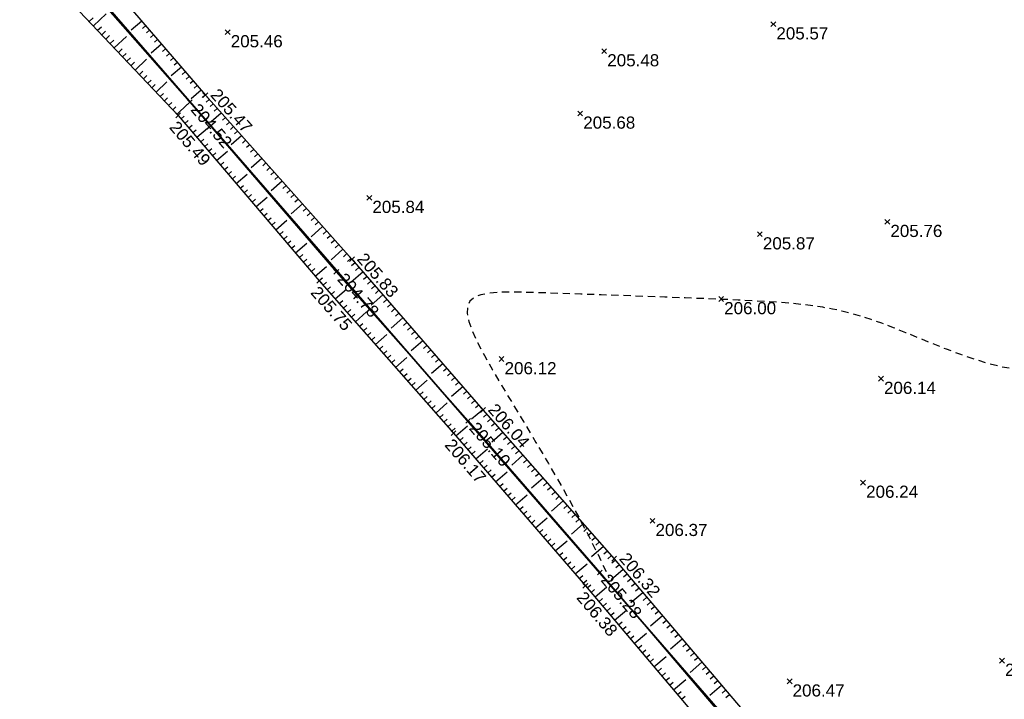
# Model space of a CAD drawing. Extents: x 1616800 to 1632437, y 2248456 to 2251974.
# Tile 237 of 256: x 1618044 to 1618125, y 2251215 to 2251271. Entities that reach past the tile are written whole.
import ezdxf
from ezdxf.enums import TextEntityAlignment as Align

# ---------------------------------------------------------------- set-up
doc = ezdxf.new("R2010")
doc.units = 0
doc.header["$LTSCALE"] = 2
doc.header["$PDMODE"] = 3
doc.header["$PDSIZE"] = 0.2
doc.linetypes.add('FOSSE', pattern=[0.5, 0.3, -0.2])
doc.layers.get('0').update_dxf_attribs({"linetype": 'CONTINUOUS'})
for name, color, linetype in [('X-PTS TOPO-TEXTE TOPOALT', 8, 'CONTINUOUS'), ('X-PTS TOPO-TOPOPOINT', 8, 'CONTINUOUS'), ('Y - FDP TOPO-LIMITES_ 98061', 8, 'CONTINUOUS'), ('Y-FDP TOPO-CN_1_00', 8, 'FOSSE'), ('Y-FDP TOPO-TOP_AXE_FOSSE', 8, 'CONTINUOUS'), ('Y-FDP TOPO-TOP_BARBULE', 8, 'CONTINUOUS'), ('Y-FDP TOPO-TOP_TALUS', 8, 'CONTINUOUS')]:
    doc.layers.add(name, color=color, linetype=linetype)
doc.styles.get("Standard").update_dxf_attribs({"font": 'arial.ttf'})

# ---------------------------------------------------------------- blocks, each defined once
blk = doc.blocks.new('TCPOINT')
at = {"color": 0}
blk.add_point((0, 0), dxfattribs=at)
at = {"layer": 'X-PTS TOPO-TEXTE TOPOALT'}
blk.add_attdef('ALT', text='', height=0.75, dxfattribs=at).set_placement((0.25, -0.25), align=Align.TOP_LEFT)
blk = doc.blocks.new('TCPOINT_2')
at = {"color": 0}
blk.add_point((0, 0), dxfattribs=at)
at = {"layer": 'X-PTS TOPO-TEXTE TOPOALT'}
blk.add_attdef('ALT', (0.25, 0.25), '', height=0.75, dxfattribs=at)
blk = doc.blocks.new('TCPOINT_C')
at = {"color": 0}
blk.add_point((0, 0), dxfattribs=at)
at = {"layer": 'X-PTS TOPO-TEXTE TOPOALT'}
blk.add_attdef('ALT', text='', height=0.75, dxfattribs=at).set_placement((0.5, 0.09), align=Align.MIDDLE_LEFT)

msp = doc.modelspace()

# ---------------------------------------------------------------- linework, layer by layer
at = {"layer": 'Y - FDP TOPO-LIMITES_ 98061', "flags": 128}
msp.add_lwpolyline([(1618000.033, 2251119.6372), (1618010.804, 2251118.9442), (1618115.6175, 2251197.6704), (1618016.3138, 2251311.8142), (1617999.4777, 2251326.37), (1617969.9379, 2251352.0601), (1617934.7754, 2251382.3083), (1618000.3795, 2251451.6653), (1618016.0396, 2251467.7735), (1618112.1715, 2251442.2887), (1618276.1045, 2251385.219), (1618332.7249, 2251346.7882), (1618346.2552, 2251357.2778), (1618351.6069, 2251354.908), (1618148.3489, 2251202.3141), (1618189.5386, 2251153.7374), (1618188.0254, 2251152.4292), (1618159.8898, 2251128.1121), (1618124.8252, 2251097.8039), (1618067.4989, 2251048.255), (1618052.0285, 2251063.7931), (1618022.5176, 2251095.4882), (1618000.033, 2251119.6372)], dxfattribs=at)
msp.add_lwpolyline([(1617934.7754, 2251382.3083), (1617969.9379, 2251352.0601), (1617999.4777, 2251326.37), (1618016.3138, 2251311.8142), (1618115.6175, 2251197.6704), (1618010.804, 2251118.9442), (1618000.033, 2251119.6372), (1617987.9627, 2251132.6017), (1617972.2675, 2251149.4576), (1617957.6492, 2251163.9861), (1617839.028, 2251281.8757), (1617904.6571, 2251349.6964)], close=True, dxfattribs=at)
at = {"layer": 'Y-FDP TOPO-CN_1_00', "linetype": 'FOSSE', "flags": 128}
msp.add_lwpolyline([(1618183.5195, 2251229.815), (1618182.9327, 2251230.1226), (1618182.2989, 2251230.4499), (1618181.6361, 2251230.7868), (1618180.9627, 2251231.123), (1618180.2968, 2251231.4484), (1618179.6568, 2251231.7529), (1618179.0608, 2251232.0263), (1618178.527, 2251232.2586), (1618178.0666, 2251232.4441), (1618177.6617, 2251232.5962), (1618177.2873, 2251232.733), (1618176.9186, 2251232.8723), (1618176.5304, 2251233.0322), (1618176.098, 2251233.2305), (1618175.5962, 2251233.4854), (1618175.0001, 2251233.8148), (1618174.2908, 2251234.2327), (1618173.4738, 2251234.7372), (1618172.5605, 2251235.3226), (1618171.5624, 2251235.983), (1618170.491, 2251236.7128), (1618169.3578, 2251237.5059), (1618168.1743, 2251238.3567), (1618166.9519, 2251239.2594), (1618165.7033, 2251240.2063), (1618164.4449, 2251241.1824), (1618163.1946, 2251242.171), (1618161.9699, 2251243.1552), (1618160.7885, 2251244.1182), (1618159.6682, 2251245.0433), (1618158.6265, 2251245.9136), (1618157.6811, 2251246.7122), (1618156.8431, 2251247.4246), (1618156.097, 2251248.0443), (1618155.4208, 2251248.5673), (1618154.7924, 2251248.9891), (1618154.1897, 2251249.3057), (1618153.5906, 2251249.5129), (1618152.9731, 2251249.6063), (1618152.315, 2251249.5818), (1618151.5997, 2251249.439), (1618150.8311, 2251249.1929), (1618150.0185, 2251248.8621), (1618149.1714, 2251248.4655), (1618148.2991, 2251248.0218), (1618147.4108, 2251247.5497), (1618146.516, 2251247.068), (1618145.624, 2251246.5956), (1618144.7422, 2251246.1479), (1618143.8708, 2251245.7285), (1618143.008, 2251245.3375), (1618142.152, 2251244.9753), (1618141.3012, 2251244.642), (1618140.4537, 2251244.338), (1618139.6078, 2251244.0635), (1618138.7618, 2251243.8188), (1618137.9142, 2251243.6034), (1618137.0647, 2251243.4139), (1618136.2134, 2251243.2462), (1618135.3601, 2251243.096), (1618134.505, 2251242.9594), (1618133.6479, 2251242.8321), (1618132.789, 2251242.71), (1618131.9281, 2251242.5889), (1618131.0643, 2251242.4674), (1618130.1922, 2251242.3547), (1618129.3055, 2251242.2624), (1618128.3976, 2251242.2024), (1618127.4624, 2251242.1865), (1618126.4933, 2251242.2265), (1618125.484, 2251242.3342), (1618124.4281, 2251242.5213), (1618123.323, 2251242.7948), (1618122.1812, 2251243.1415), (1618121.0193, 2251243.5436), (1618119.8534, 2251243.983), (1618118.7001, 2251244.4418), (1618117.5756, 2251244.902), (1618116.4963, 2251245.3457), (1618115.4786, 2251245.7548), (1618114.5336, 2251246.1152), (1618113.6518, 2251246.4277), (1618112.8182, 2251246.6968), (1618112.0179, 2251246.9272), (1618111.2362, 2251247.1233), (1618110.4581, 2251247.2899), (1618109.6688, 2251247.4314), (1618108.8534, 2251247.5524), (1618107.9977, 2251247.6572), (1618107.0899, 2251247.7484), (1618106.1189, 2251247.8284), (1618105.0736, 2251247.8995), (1618103.9429, 2251247.9641), (1618102.7156, 2251248.0245), (1618101.3806, 2251248.083), (1618099.9269, 2251248.142), (1618098.351, 2251248.2032), (1618096.6808, 2251248.2661), (1618094.9516, 2251248.3296), (1618093.1991, 2251248.3926), (1618091.4587, 2251248.4538), (1618089.766, 2251248.5123), (1618088.1564, 2251248.5669), (1618086.6655, 2251248.6164), (1618085.3233, 2251248.6575), (1618084.1378, 2251248.6772), (1618083.1114, 2251248.6604), (1618082.2465, 2251248.5919), (1618081.5458, 2251248.4565), (1618081.0115, 2251248.239), (1618080.6463, 2251247.9242), (1618080.4526, 2251247.497), (1618080.4303, 2251246.9447), (1618080.5702, 2251246.2653), (1618080.8601, 2251245.4591), (1618081.2883, 2251244.5267), (1618081.8428, 2251243.4684), (1618082.5117, 2251242.2848), (1618083.2831, 2251240.9763), (1618084.1451, 2251239.5434), (1618085.0842, 2251237.9895), (1618086.0809, 2251236.3303), (1618087.114, 2251234.5843), (1618088.1625, 2251232.7703), (1618089.2051, 2251230.9067), (1618090.2208, 2251229.0123), (1618091.1885, 2251227.1056), (1618092.0869, 2251225.2053)], dxfattribs=at)
at = {"layer": 'Y-FDP TOPO-TOP_AXE_FOSSE', "flags": 128}
msp.add_lwpolyline([(1618015.59, 2251312.796), (1618024.588, 2251302.625), (1618034.084, 2251291.399), (1618045.776, 2251277.741), (1618057.619, 2251264.29), (1618069.665, 2251250.343), (1618080.511, 2251238.102), (1618091.341, 2251225.632), (1618102.248, 2251212.839), (1618113.069, 2251200.421), (1618115.7166, 2251197.303)], dxfattribs=at)
at = {"layer": 'Y-FDP TOPO-TOP_BARBULE'}
for p, q in [((1618049.3475, 2251270.9267), (1618049.6653, 2251271.2277)), ((1618049.6914, 2251270.5637), (1618050.74, 2251271.557)), ((1618050.0352, 2251270.2007), (1618050.3466, 2251270.4957)), ((1618053.6683, 2251270.9582), (1618052.7935, 2251270.2069)), ((1618053.9941, 2251270.5789), (1618053.7327, 2251270.3545)), ((1618050.3791, 2251269.8377), (1618050.6873, 2251270.1297)), ((1618050.7229, 2251269.4747), (1618051.028, 2251269.7637)), ((1618051.0668, 2251269.1117), (1618051.3687, 2251269.3977)), ((1618051.4107, 2251268.7487), (1618052.4063, 2251269.6919)), ((1618054.3198, 2251270.1996), (1618054.0596, 2251269.9761)), ((1618054.6456, 2251269.8202), (1618054.3865, 2251269.5978)), ((1618054.9713, 2251269.4409), (1618054.7133, 2251269.2194)), ((1618051.7545, 2251268.3857), (1618052.05, 2251268.6657)), ((1618055.297, 2251269.0616), (1618054.441, 2251268.3264)), ((1618055.6228, 2251268.6823), (1618055.3671, 2251268.4627)), ((1618052.0984, 2251268.0227), (1618052.3907, 2251268.2997)), ((1618052.4422, 2251267.6597), (1618052.7314, 2251267.9337)), ((1618053.1299, 2251266.9338), (1618054.0727, 2251267.8268)), ((1618055.9485, 2251268.3029), (1618055.694, 2251268.0843)), ((1618056.2743, 2251267.9236), (1618056.0208, 2251267.7059)), ((1618052.7861, 2251267.2967), (1618053.0721, 2251267.5677)), ((1618056.9258, 2251267.1649), (1618056.0884, 2251266.4459)), ((1618056.6, 2251267.5443), (1618056.3477, 2251267.3276)), ((1618053.4738, 2251266.5708), (1618053.7535, 2251266.8357)), ((1618053.8177, 2251266.2078), (1618054.0941, 2251266.4697)), ((1618057.2515, 2251266.7856), (1618057.0015, 2251266.5709)), ((1618057.5773, 2251266.4063), (1618057.3283, 2251266.1925)), ((1618054.1615, 2251265.8448), (1618054.4348, 2251266.1037)), ((1618054.5054, 2251265.4818), (1618054.7755, 2251265.7377)), ((1618054.8492, 2251265.1188), (1618055.7391, 2251265.9618)), ((1618057.903, 2251266.027), (1618057.6552, 2251265.8141)), ((1618058.2288, 2251265.6476), (1618057.9821, 2251265.4358)), ((1618055.1931, 2251264.7558), (1618055.4569, 2251265.0057)), ((1618055.5369, 2251264.3928), (1618055.7975, 2251264.6397)), ((1618058.5545, 2251265.2683), (1618057.7359, 2251264.5654)), ((1618058.8803, 2251264.889), (1618058.6352, 2251264.6785)), ((1618055.8808, 2251264.0298), (1618056.1382, 2251264.2737)), ((1618056.2247, 2251263.6668), (1618056.4789, 2251263.9077)), ((1618056.5685, 2251263.3039), (1618057.4055, 2251264.0967)), ((1618059.2131, 2251264.5159), (1618058.9708, 2251264.2992)), ((1618059.5464, 2251264.1432), (1618059.3026, 2251263.9251)), ((1618059.8798, 2251263.7705), (1618059.6344, 2251263.5511)), ((1618056.8986, 2251262.9285), (1618057.1605, 2251263.1522)), ((1618060.2131, 2251263.3978), (1618059.39, 2251262.6617)), ((1618060.5464, 2251263.0251), (1618060.2979, 2251262.8029)), ((1618057.2234, 2251262.5483), (1618057.4858, 2251262.7724)), ((1618057.5481, 2251262.1681), (1618057.811, 2251262.3927)), ((1618058.1976, 2251261.4077), (1618059.0773, 2251262.1591)), ((1618060.8797, 2251262.6524), (1618060.6297, 2251262.4288)), ((1618061.213, 2251262.2797), (1618060.9615, 2251262.0548)), ((1618057.8728, 2251261.7879), (1618058.1362, 2251262.0129)), ((1618061.8797, 2251261.5343), (1618061.0308, 2251260.7752)), ((1618061.5463, 2251261.907), (1618061.2932, 2251261.6807)), ((1618058.5223, 2251261.0275), (1618058.7867, 2251261.2534)), ((1618058.847, 2251260.6473), (1618059.112, 2251260.8736)), ((1618059.1718, 2251260.2672), (1618059.4372, 2251260.4939)), ((1618062.213, 2251261.1617), (1618061.9568, 2251260.9325)), ((1618062.5463, 2251260.789), (1618062.2885, 2251260.5585)), ((1618059.4965, 2251259.887), (1618059.7624, 2251260.1141)), ((1618059.8213, 2251259.5068), (1618060.7093, 2251260.2653)), ((1618062.8796, 2251260.4163), (1618062.6203, 2251260.1844)), ((1618063.2129, 2251260.0436), (1618062.9521, 2251259.8103)), ((1618060.146, 2251259.1266), (1618060.4129, 2251259.3546)), ((1618060.4707, 2251258.7464), (1618060.7382, 2251258.9748)), ((1618063.5462, 2251259.6709), (1618062.6716, 2251258.8887)), ((1618063.8796, 2251259.2982), (1618063.6156, 2251259.0621)), ((1618064.2129, 2251258.9255), (1618063.9474, 2251258.6881)), ((1618060.7955, 2251258.3662), (1618061.0634, 2251258.595)), ((1618061.1202, 2251257.986), (1618061.3886, 2251258.2153)), ((1618061.445, 2251257.6058), (1618062.3414, 2251258.3715)), ((1618064.5462, 2251258.5528), (1618064.2792, 2251258.314)), ((1618064.8795, 2251258.1801), (1618064.6109, 2251257.9399)), ((1618061.7697, 2251257.2256), (1618062.0391, 2251257.4558)), ((1618065.2128, 2251257.8074), (1618064.3124, 2251257.0022)), ((1618065.5461, 2251257.4347), (1618065.2745, 2251257.1918)), ((1618062.0944, 2251256.8454), (1618062.3644, 2251257.076)), ((1618062.4192, 2251256.4652), (1618062.6896, 2251256.6962)), ((1618063.0686, 2251255.7049), (1618063.9734, 2251256.4777)), ((1618065.8795, 2251257.062), (1618065.6062, 2251256.8177)), ((1618066.2128, 2251256.6893), (1618065.938, 2251256.4436)), ((1618062.7439, 2251256.0851), (1618063.0148, 2251256.3165)), ((1618066.8794, 2251255.944), (1618065.9533, 2251255.1157)), ((1618066.5461, 2251256.3166), (1618066.2698, 2251256.0695)), ((1618063.3934, 2251255.3247), (1618063.6653, 2251255.5569)), ((1618063.7181, 2251254.9445), (1618063.9906, 2251255.1772)), ((1618067.2127, 2251255.5713), (1618066.9333, 2251255.3214)), ((1618067.546, 2251255.1986), (1618067.2651, 2251254.9473)), ((1618067.8794, 2251254.8259), (1618067.5969, 2251254.5732)), ((1618064.0429, 2251254.5643), (1618064.3158, 2251254.7974)), ((1618064.3676, 2251254.1841), (1618064.641, 2251254.4177)), ((1618064.6923, 2251253.8039), (1618065.6055, 2251254.5839)), ((1618068.546, 2251254.0805), (1618067.5941, 2251253.2291)), ((1618068.2127, 2251254.4532), (1618067.9286, 2251254.1992)), ((1618065.0171, 2251253.4237), (1618065.2915, 2251253.6581)), ((1618065.3418, 2251253.0435), (1618065.6168, 2251253.2784)), ((1618068.8793, 2251253.7078), (1618068.5922, 2251253.451)), ((1618069.2126, 2251253.3351), (1618068.9239, 2251253.0769)), ((1618065.6665, 2251252.6633), (1618065.942, 2251252.8986)), ((1618065.9913, 2251252.2831), (1618066.2672, 2251252.5188)), ((1618066.316, 2251251.903), (1618067.2375, 2251252.6901)), ((1618069.5459, 2251252.9624), (1618069.2557, 2251252.7029)), ((1618069.8793, 2251252.5897), (1618069.5875, 2251252.3288)), ((1618066.6408, 2251251.5228), (1618066.9177, 2251251.7593)), ((1618070.2126, 2251252.217), (1618069.2349, 2251251.3426)), ((1618070.5459, 2251251.8443), (1618070.251, 2251251.5806)), ((1618066.9655, 2251251.1426), (1618067.243, 2251251.3796)), ((1618067.2902, 2251250.7624), (1618067.5682, 2251250.9998)), ((1618067.9397, 2251250.002), (1618068.8696, 2251250.7962)), ((1618070.8792, 2251251.4716), (1618070.5828, 2251251.2065)), ((1618071.2084, 2251251.0953), (1618070.9087, 2251250.8349)), ((1618067.615, 2251250.3822), (1618067.8934, 2251250.62)), ((1618071.8643, 2251250.3405), (1618070.8713, 2251249.4775)), ((1618071.5364, 2251250.7179), (1618071.2376, 2251250.4582)), ((1618072.1923, 2251249.9631), (1618071.8953, 2251249.705)), ((1618068.2645, 2251249.6218), (1618068.5439, 2251249.8605)), ((1618068.5949, 2251249.2466), (1618068.8701, 2251249.489)), ((1618072.5203, 2251249.5857), (1618072.2241, 2251249.3283)), ((1618072.8483, 2251249.2083), (1618072.553, 2251248.9517)), ((1618068.9254, 2251248.8713), (1618069.2008, 2251249.114)), ((1618069.2558, 2251248.4961), (1618069.5316, 2251248.739)), ((1618069.5863, 2251248.1209), (1618070.5064, 2251248.9312)), ((1618073.5042, 2251248.4535), (1618072.5257, 2251247.6031)), ((1618073.1763, 2251248.8309), (1618072.8818, 2251248.575)), ((1618069.9168, 2251247.7457), (1618070.1931, 2251247.989)), ((1618070.2472, 2251247.3705), (1618070.5238, 2251247.614)), ((1618073.8322, 2251248.0761), (1618073.5395, 2251247.8217)), ((1618074.1602, 2251247.6987), (1618073.8684, 2251247.4451)), ((1618070.5777, 2251246.9953), (1618070.8545, 2251247.2391)), ((1618070.9082, 2251246.62), (1618071.1853, 2251246.8641)), ((1618071.2387, 2251246.2448), (1618072.1632, 2251247.0591)), ((1618074.4882, 2251247.3213), (1618074.1972, 2251247.0685)), ((1618074.8162, 2251246.9439), (1618074.5261, 2251246.6918)), ((1618071.5691, 2251245.8696), (1618071.8468, 2251246.1141)), ((1618075.1441, 2251246.5665), (1618074.1801, 2251245.7287)), ((1618075.4721, 2251246.1891), (1618075.1838, 2251245.9385)), ((1618071.8996, 2251245.4944), (1618072.1775, 2251245.7391)), ((1618072.2301, 2251245.1192), (1618072.5082, 2251245.3641)), ((1618072.891, 2251244.3687), (1618073.82, 2251245.1869)), ((1618075.8001, 2251245.8117), (1618075.5126, 2251245.5619)), ((1618076.1281, 2251245.4343), (1618075.8415, 2251245.1852)), ((1618072.5605, 2251244.7439), (1618072.839, 2251244.9892)), ((1618076.7841, 2251244.6795), (1618075.8345, 2251243.8543)), ((1618076.4561, 2251245.0569), (1618076.1703, 2251244.8086)), ((1618077.112, 2251244.3021), (1618076.828, 2251244.0553)), ((1618073.2215, 2251243.9935), (1618073.5004, 2251244.2392)), ((1618073.5519, 2251243.6183), (1618073.8312, 2251243.8642)), ((1618073.8824, 2251243.2431), (1618074.1619, 2251243.4892)), ((1618077.44, 2251243.9247), (1618077.1569, 2251243.6787)), ((1618077.768, 2251243.5474), (1618077.4857, 2251243.302)), ((1618074.2129, 2251242.8678), (1618074.4927, 2251243.1142)), ((1618074.5434, 2251242.4926), (1618075.4768, 2251243.3148)), ((1618078.424, 2251242.7926), (1618077.4888, 2251241.9799)), ((1618078.096, 2251243.17), (1618077.8146, 2251242.9254)), ((1618074.8738, 2251242.1174), (1618075.1541, 2251242.3643)), ((1618075.2043, 2251241.7422), (1618075.4849, 2251241.9893)), ((1618078.7519, 2251242.4152), (1618078.4723, 2251242.1721)), ((1618079.0799, 2251242.0378), (1618078.8011, 2251241.7955)), ((1618075.5348, 2251241.367), (1618075.8156, 2251241.6143)), ((1618075.8652, 2251240.9917), (1618076.1463, 2251241.2393)), ((1618076.1957, 2251240.6165), (1618077.1336, 2251241.4426)), ((1618079.4079, 2251241.6604), (1618079.13, 2251241.4188)), ((1618079.7359, 2251241.283), (1618079.4588, 2251241.0422)), ((1618076.5262, 2251240.2413), (1618076.8078, 2251240.4894)), ((1618080.0639, 2251240.9056), (1618079.1432, 2251240.1055)), ((1618080.3918, 2251240.5282), (1618080.1165, 2251240.2889)), ((1618076.8566, 2251239.8661), (1618077.1386, 2251240.1144)), ((1618077.1871, 2251239.4909), (1618077.4693, 2251239.7394)), ((1618077.8481, 2251238.7404), (1618078.7905, 2251239.5704)), ((1618080.7198, 2251240.1508), (1618080.4454, 2251239.9123)), ((1618081.0478, 2251239.7734), (1618080.7742, 2251239.5356)), ((1618077.5176, 2251239.1156), (1618077.8, 2251239.3644)), ((1618081.7038, 2251239.0186), (1618080.7971, 2251238.2306)), ((1618081.3758, 2251239.396), (1618081.1031, 2251239.159)), ((1618082.0345, 2251238.6436), (1618081.7637, 2251238.4045)), ((1618078.1785, 2251238.3652), (1618078.4615, 2251238.6144)), ((1618078.509, 2251237.99), (1618078.7923, 2251238.2395)), ((1618078.8395, 2251237.6148), (1618079.123, 2251237.8645)), ((1618082.3654, 2251238.2688), (1618082.0939, 2251238.029)), ((1618082.6964, 2251237.894), (1618082.4241, 2251237.6535)), ((1618079.1699, 2251237.2395), (1618079.4537, 2251237.4895)), ((1618079.4983, 2251236.8625), (1618080.4528, 2251237.6879)), ((1618083.3582, 2251237.1444), (1618082.4456, 2251236.3386)), ((1618083.0273, 2251237.5192), (1618082.7542, 2251237.2781)), ((1618079.8254, 2251236.4843), (1618080.1119, 2251236.7321)), ((1618080.1524, 2251236.1061), (1618080.4391, 2251236.354)), ((1618083.6892, 2251236.7695), (1618083.4146, 2251236.5272)), ((1618084.0201, 2251236.3947), (1618083.7448, 2251236.1517)), ((1618080.4795, 2251235.7279), (1618080.7664, 2251235.976)), ((1618080.8065, 2251235.3497), (1618081.0936, 2251235.598)), ((1618081.1335, 2251234.9715), (1618082.0913, 2251235.7997)), ((1618084.351, 2251236.0199), (1618084.075, 2251235.7762)), ((1618084.682, 2251235.6451), (1618084.4052, 2251235.4008)), ((1618081.4606, 2251234.5933), (1618081.7481, 2251234.8419)), ((1618085.0129, 2251235.2703), (1618084.088, 2251234.4537)), ((1618085.3438, 2251234.8955), (1618085.0656, 2251234.6499)), ((1618081.7876, 2251234.215), (1618082.0753, 2251234.4638)), ((1618082.1147, 2251233.8368), (1618082.4026, 2251234.0858)), ((1618082.7688, 2251233.0804), (1618083.7298, 2251233.9114)), ((1618085.6748, 2251234.5207), (1618085.3958, 2251234.2744)), ((1618086.0057, 2251234.1459), (1618085.726, 2251233.8989)), ((1618086.3366, 2251233.7711), (1618086.0562, 2251233.5235)), ((1618082.4417, 2251233.4586), (1618082.7298, 2251233.7078)), ((1618086.6676, 2251233.3963), (1618085.7304, 2251232.5688)), ((1618086.9985, 2251233.0214), (1618086.7166, 2251232.7726)), ((1618083.0958, 2251232.7022), (1618083.3843, 2251232.9517)), ((1618083.4229, 2251232.324), (1618083.7115, 2251232.5736)), ((1618083.7499, 2251231.9458), (1618084.0388, 2251232.1956)), ((1618087.3294, 2251232.6466), (1618087.0468, 2251232.3971)), ((1618087.6604, 2251232.2718), (1618087.377, 2251232.0216)), ((1618084.0769, 2251231.5676), (1618084.366, 2251231.8176)), ((1618084.404, 2251231.1894), (1618085.3682, 2251232.0232)), ((1618088.3222, 2251231.5222), (1618087.3728, 2251230.6839)), ((1618087.9913, 2251231.897), (1618087.7072, 2251231.6462)), ((1618084.731, 2251230.8112), (1618085.0205, 2251231.0615)), ((1618085.0581, 2251230.433), (1618085.3478, 2251230.6834)), ((1618088.6532, 2251231.1474), (1618088.3676, 2251230.8953)), ((1618088.9841, 2251230.7726), (1618088.6978, 2251230.5198)), ((1618085.3851, 2251230.0548), (1618085.675, 2251230.3054)), ((1618085.7122, 2251229.6765), (1618086.0022, 2251229.9274)), ((1618086.0392, 2251229.2983), (1618087.0067, 2251230.135)), ((1618089.315, 2251230.3978), (1618089.028, 2251230.1443)), ((1618089.646, 2251230.023), (1618089.3582, 2251229.7689)), ((1618086.3663, 2251228.9201), (1618086.6567, 2251229.1713)), ((1618089.9769, 2251229.6481), (1618089.0152, 2251228.7991)), ((1618090.3078, 2251229.2733), (1618090.0186, 2251229.018)), ((1618086.6933, 2251228.5419), (1618086.984, 2251228.7932)), ((1618087.0204, 2251228.1637), (1618087.3112, 2251228.4152)), ((1618087.6744, 2251227.4073), (1618088.6452, 2251228.2467)), ((1618090.6388, 2251228.8985), (1618090.3488, 2251228.6425)), ((1618090.9697, 2251228.5237), (1618090.679, 2251228.267)), ((1618091.3006, 2251228.1489), (1618091.0092, 2251227.8916)), ((1618087.3474, 2251227.7855), (1618087.6384, 2251228.0372)), ((1618091.6316, 2251227.7741), (1618090.6576, 2251226.9142)), ((1618091.9625, 2251227.3993), (1618091.6696, 2251227.1407)), ((1618088.0015, 2251227.0291), (1618088.2929, 2251227.2811)), ((1618088.3285, 2251226.6509), (1618088.6202, 2251226.903)), ((1618088.6556, 2251226.2727), (1618088.9474, 2251226.525)), ((1618092.2934, 2251227.0245), (1618091.9998, 2251226.7652)), ((1618092.622, 2251226.6476), (1618092.323, 2251226.394)), ((1618088.9826, 2251225.8945), (1618089.2746, 2251226.147)), ((1618089.3097, 2251225.5163), (1618090.2837, 2251226.3585)), ((1618093.2689, 2251225.885), (1618092.2737, 2251225.0408)), ((1618092.9454, 2251226.2663), (1618092.6467, 2251226.0129)), ((1618089.6367, 2251225.138), (1618089.9291, 2251225.3909)), ((1618089.9638, 2251224.7598), (1618090.2564, 2251225.0129)), ((1618093.5923, 2251225.5037), (1618093.294, 2251225.2507)), ((1618093.9158, 2251225.1224), (1618093.6177, 2251224.8696)), ((1618090.2892, 2251224.3802), (1618090.5845, 2251224.6303)), ((1618090.6123, 2251223.9986), (1618090.9079, 2251224.249)), ((1618090.9354, 2251223.6171), (1618091.9219, 2251224.4525)), ((1618094.2392, 2251224.7411), (1618093.9414, 2251224.4885)), ((1618094.5627, 2251224.3599), (1618094.265, 2251224.1074)), ((1618091.2585, 2251223.2355), (1618091.5548, 2251223.4864)), ((1618094.8861, 2251223.9786), (1618093.8948, 2251223.1376)), ((1618095.2096, 2251223.5973), (1618094.9124, 2251223.3452)), ((1618091.5816, 2251222.8539), (1618091.8782, 2251223.1051)), ((1618091.9047, 2251222.4724), (1618092.2016, 2251222.7238)), ((1618092.551, 2251221.7092), (1618093.5426, 2251222.549)), ((1618095.533, 2251223.216), (1618095.2361, 2251222.9641)), ((1618095.8565, 2251222.8347), (1618095.5597, 2251222.583)), ((1618096.1799, 2251222.4534), (1618095.8834, 2251222.2019)), ((1618092.2278, 2251222.0908), (1618092.525, 2251222.3424)), ((1618096.5034, 2251222.0721), (1618095.5158, 2251221.2344)), ((1618096.8268, 2251221.6908), (1618096.5308, 2251221.4397)), ((1618092.8741, 2251221.3276), (1618093.1719, 2251221.5798)), ((1618093.1972, 2251220.9461), (1618093.4953, 2251221.1985)), ((1618093.5203, 2251220.5645), (1618093.8187, 2251220.8172)), ((1618097.1503, 2251221.3095), (1618096.8544, 2251221.0586)), ((1618097.4737, 2251220.9283), (1618097.1781, 2251220.6775)), ((1618093.8434, 2251220.1829), (1618094.1421, 2251220.4359)), ((1618094.1665, 2251219.8014), (1618095.1633, 2251220.6454)), ((1618098.1206, 2251220.1657), (1618097.1368, 2251219.3311)), ((1618097.7971, 2251220.547), (1618097.5018, 2251220.2964)), ((1618094.4896, 2251219.4198), (1618094.789, 2251219.6733)), ((1618094.8128, 2251219.0382), (1618095.1124, 2251219.292)), ((1618098.444, 2251219.7844), (1618098.1491, 2251219.5342)), ((1618098.7675, 2251219.4031), (1618098.4728, 2251219.1531)), ((1618095.1359, 2251218.6566), (1618095.4358, 2251218.9106)), ((1618095.459, 2251218.2751), (1618095.7592, 2251218.5293)), ((1618095.7821, 2251217.8935), (1618096.784, 2251218.7419)), ((1618099.0909, 2251219.0218), (1618098.7965, 2251218.772)), ((1618099.4144, 2251218.6405), (1618099.1202, 2251218.3909)), ((1618096.1052, 2251217.5119), (1618096.4061, 2251217.7667)), ((1618099.7378, 2251218.2592), (1618098.7578, 2251217.4279)), ((1618100.0613, 2251217.8779), (1618099.7675, 2251217.6287)), ((1618096.4283, 2251217.1303), (1618096.7295, 2251217.3854)), ((1618096.7514, 2251216.7488), (1618097.0529, 2251217.0041)), ((1618097.3977, 2251215.9856), (1618098.4047, 2251216.8384)), ((1618100.3847, 2251217.4967), (1618100.0912, 2251217.2476)), ((1618100.7082, 2251217.1154), (1618100.4149, 2251216.8665)), ((1618097.0746, 2251216.3672), (1618097.3764, 2251216.6228)), ((1618101.3551, 2251216.3528), (1618100.3788, 2251215.5247)), ((1618101.0316, 2251216.7341), (1618100.7385, 2251216.4854)), ((1618101.6785, 2251215.9715), (1618101.3859, 2251215.7232)), ((1618097.7208, 2251215.6041), (1618098.0232, 2251215.8601)), ((1618098.0439, 2251215.2225), (1618098.3466, 2251215.4788)), ((1618102.002, 2251215.5902), (1618101.7096, 2251215.3422))]:
    msp.add_line(p, q, dxfattribs=at)
at = {"layer": 'Y-FDP TOPO-TOP_TALUS', "flags": 128}
for points in [[(1618015.855, 2251314.263), (1618025.642, 2251303.742), (1618035.298, 2251292.471), (1618046.917, 2251278.82), (1618058.9, 2251264.866), (1618070.954, 2251251.388), (1618081.726, 2251238.993), (1618092.519, 2251226.769), (1618103.496, 2251213.829), (1618114.103, 2251201.727), (1618118.2486, 2251196.556)], [(1618014.11, 2251312.485), (1618023.064, 2251301.526), (1618032.806, 2251290.013), (1618044.462, 2251276.084), (1618056.665, 2251263.202), (1618068.266, 2251249.62), (1618079.299, 2251237.093), (1618090.153, 2251224.541), (1618100.981, 2251211.754), (1618111.969, 2251199.127), (1618114.0216, 2251197.08)]]:
    msp.add_lwpolyline(points, dxfattribs=at)

# ---------------------------------------------------------------- block references
at = {"layer": 'X-PTS TOPO-TOPOPOINT'}
ref = msp.add_blockref('TCPOINT', (1618060.7386, 2251270.049, 205.46), dxfattribs=at)
ref.add_attrib('ALT', '205.46', dxfattribs={"layer": 'X-PTS TOPO-TEXTE TOPOALT', "height": 1}).set_placement((1618060.9886, 2251269.799, 205.46), align=Align.TOP_LEFT)
ref = msp.add_blockref('TCPOINT', (1618105.6036, 2251270.697, 205.57), dxfattribs=at)
ref.add_attrib('ALT', '205.57', dxfattribs={"layer": 'X-PTS TOPO-TEXTE TOPOALT', "height": 1, "rotation": 360}).set_placement((1618105.8536, 2251270.447, 205.57), align=Align.TOP_LEFT)
ref = msp.add_blockref('TCPOINT', (1618091.6986, 2251268.485, 205.48), dxfattribs=at)
ref.add_attrib('ALT', '205.48', dxfattribs={"layer": 'X-PTS TOPO-TEXTE TOPOALT', "height": 1, "rotation": 360}).set_placement((1618091.9486, 2251268.235, 205.48), align=Align.TOP_LEFT)
ref = msp.add_blockref('TCPOINT_2', (1618058.9, 2251264.866, 205.47), dxfattribs=dict(at, rotation=311.80774129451))
ref.add_attrib('ALT', '205.47', (1618059.253, 2251264.8463, 205.47), dxfattribs={"layer": 'X-PTS TOPO-TEXTE TOPOALT', "height": 1, "rotation": 311.807741})
ref = msp.add_blockref('TCPOINT_C', (1618057.619, 2251264.29, 204.52), dxfattribs=dict(at, rotation=310.8171159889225))
ref.add_attrib('ALT', '204.52', dxfattribs={"layer": 'X-PTS TOPO-TEXTE TOPOALT', "height": 1, "rotation": 310.817116}).set_placement((1618058.0139, 2251263.9704, 204.52), align=Align.MIDDLE_LEFT)
ref = msp.add_blockref('TCPOINT', (1618056.665, 2251263.202, 205.49), dxfattribs=dict(at, rotation=310.5021370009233))
ref.add_attrib('ALT', '205.49', dxfattribs={"layer": 'X-PTS TOPO-TEXTE TOPOALT', "height": 1, "rotation": 310.502137}).set_placement((1618056.6373, 2251262.8495, 205.49), align=Align.TOP_LEFT)
ref = msp.add_blockref('TCPOINT', (1618089.7256, 2251263.362, 205.68), dxfattribs=at)
ref.add_attrib('ALT', '205.68', dxfattribs={"layer": 'X-PTS TOPO-TEXTE TOPOALT', "height": 1, "rotation": 0}).set_placement((1618089.9756, 2251263.112, 205.68), align=Align.TOP_LEFT)
ref = msp.add_blockref('TCPOINT', (1618072.3846, 2251256.434, 205.84), dxfattribs=at)
ref.add_attrib('ALT', '205.84', dxfattribs={"layer": 'X-PTS TOPO-TEXTE TOPOALT', "height": 1, "rotation": 360}).set_placement((1618072.6346, 2251256.184, 205.84), align=Align.TOP_LEFT)
ref = msp.add_blockref('TCPOINT', (1618114.9786, 2251254.459, 205.76), dxfattribs=at)
ref.add_attrib('ALT', '205.76', dxfattribs={"layer": 'X-PTS TOPO-TEXTE TOPOALT', "height": 1, "rotation": 0}).set_placement((1618115.2286, 2251254.209, 205.76), align=Align.TOP_LEFT)
ref = msp.add_blockref('TCPOINT', (1618104.4956, 2251253.44, 205.87), dxfattribs=at)
ref.add_attrib('ALT', '205.87', dxfattribs={"layer": 'X-PTS TOPO-TEXTE TOPOALT', "height": 1}).set_placement((1618104.7456, 2251253.19, 205.87), align=Align.TOP_LEFT)
ref = msp.add_blockref('TCPOINT_2', (1618070.954, 2251251.388, 205.83), dxfattribs=dict(at, rotation=310.9926030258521))
ref.add_attrib('ALT', '205.83', (1618071.3067, 2251251.3633, 205.83), dxfattribs={"layer": 'X-PTS TOPO-TEXTE TOPOALT', "height": 1, "rotation": 310.992603})
ref = msp.add_blockref('TCPOINT_C', (1618069.665, 2251250.343, 204.78), dxfattribs=dict(at, rotation=311.5421859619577))
ref.add_attrib('ALT', '204.78', dxfattribs={"layer": 'X-PTS TOPO-TEXTE TOPOALT', "height": 1, "rotation": 311.542186}).set_placement((1618070.0639, 2251250.0285, 204.78), align=Align.MIDDLE_LEFT)
ref = msp.add_blockref('TCPOINT', (1618068.266, 2251249.62, 205.75), dxfattribs=dict(at, rotation=311.3715859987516))
ref.add_attrib('ALT', '205.75', dxfattribs={"layer": 'X-PTS TOPO-TEXTE TOPOALT', "height": 1, "rotation": 311.371586}).set_placement((1618068.2436, 2251249.2672, 205.75), align=Align.TOP_LEFT)
ref = msp.add_blockref('TCPOINT', (1618101.3126, 2251248.112, 206), dxfattribs=at)
ref.add_attrib('ALT', '206.00', dxfattribs={"layer": 'X-PTS TOPO-TEXTE TOPOALT', "height": 1, "rotation": 360}).set_placement((1618101.5626, 2251247.862, 206), align=Align.TOP_LEFT)
ref = msp.add_blockref('TCPOINT', (1618083.2566, 2251243.177, 206.12), dxfattribs=at)
ref.add_attrib('ALT', '206.12', dxfattribs={"layer": 'X-PTS TOPO-TEXTE TOPOALT', "height": 1, "rotation": 0}).set_placement((1618083.5066, 2251242.927, 206.12), align=Align.TOP_LEFT)
ref = msp.add_blockref('TCPOINT', (1618114.4536, 2251241.564, 206.14), dxfattribs=at)
ref.add_attrib('ALT', '206.14', dxfattribs={"layer": 'X-PTS TOPO-TEXTE TOPOALT', "height": 1, "rotation": 0}).set_placement((1618114.7036, 2251241.314, 206.14), align=Align.TOP_LEFT)
ref = msp.add_blockref('TCPOINT_2', (1618081.726, 2251238.993, 206.04), dxfattribs=dict(at, rotation=311.4424179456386))
ref.add_attrib('ALT', '206.04', (1618082.0789, 2251238.9711, 206.04), dxfattribs={"layer": 'X-PTS TOPO-TEXTE TOPOALT', "height": 1, "rotation": 311.442418})
ref = msp.add_blockref('TCPOINT_C', (1618080.511, 2251238.102, 205.1), dxfattribs=dict(at, rotation=310.9738041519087))
ref.add_attrib('ALT', '205.10', dxfattribs={"layer": 'X-PTS TOPO-TEXTE TOPOALT', "height": 1, "rotation": 310.973804}).set_placement((1618080.9068, 2251237.7835, 205.1), align=Align.MIDDLE_LEFT)
ref = msp.add_blockref('TCPOINT', (1618079.299, 2251237.093, 206.17), dxfattribs=dict(at, rotation=310.8507177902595))
ref.add_attrib('ALT', '206.17', dxfattribs={"layer": 'X-PTS TOPO-TEXTE TOPOALT', "height": 1, "rotation": 310.850718}).set_placement((1618079.2734, 2251236.7404, 206.17), align=Align.TOP_LEFT)
ref = msp.add_blockref('TCPOINT', (1618112.9836, 2251233.027, 206.24), dxfattribs=at)
ref.add_attrib('ALT', '206.24', dxfattribs={"layer": 'X-PTS TOPO-TEXTE TOPOALT', "height": 1, "rotation": 360}).set_placement((1618113.2336, 2251232.777, 206.24), align=Align.TOP_LEFT)
ref = msp.add_blockref('TCPOINT', (1618095.6666, 2251229.885, 206.37), dxfattribs=at)
ref.add_attrib('ALT', '206.37', dxfattribs={"layer": 'X-PTS TOPO-TEXTE TOPOALT', "height": 1}).set_placement((1618095.9166, 2251229.635, 206.37), align=Align.TOP_LEFT)
ref = msp.add_blockref('TCPOINT_2', (1618092.519, 2251226.769, 206.32), dxfattribs=dict(at, rotation=310.3079366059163))
ref.add_attrib('ALT', '206.32', (1618092.8714, 2251226.7401, 206.32), dxfattribs={"layer": 'X-PTS TOPO-TEXTE TOPOALT', "height": 1, "rotation": 310.307937})
ref = msp.add_blockref('TCPOINT_C', (1618091.341, 2251225.632, 205.28), dxfattribs=dict(at, rotation=310.4501012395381))
ref.add_attrib('ALT', '205.28', dxfattribs={"layer": 'X-PTS TOPO-TEXTE TOPOALT', "height": 1, "rotation": 310.450101}).set_placement((1618091.7339, 2251225.3099, 205.28), align=Align.MIDDLE_LEFT)
ref = msp.add_blockref('TCPOINT', (1618090.153, 2251224.541, 206.38), dxfattribs=dict(at, rotation=310.2578437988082))
ref.add_attrib('ALT', '206.38', dxfattribs={"layer": 'X-PTS TOPO-TEXTE TOPOALT', "height": 1, "rotation": 310.257844}).set_placement((1618090.1238, 2251224.1887, 206.38), align=Align.TOP_LEFT)
ref = msp.add_blockref('TCPOINT', (1618124.4146, 2251218.394, 206.48), dxfattribs=at)
ref.add_attrib('ALT', '206.48', dxfattribs={"layer": 'X-PTS TOPO-TEXTE TOPOALT', "height": 1, "rotation": 360}).set_placement((1618124.6646, 2251218.144, 206.48), align=Align.TOP_LEFT)
ref = msp.add_blockref('TCPOINT', (1618106.9406, 2251216.694, 206.47), dxfattribs=at)
ref.add_attrib('ALT', '206.47', dxfattribs={"layer": 'X-PTS TOPO-TEXTE TOPOALT', "height": 1, "rotation": 360}).set_placement((1618107.1906, 2251216.444, 206.47), align=Align.TOP_LEFT)

doc.saveas('drawing.dxf')
